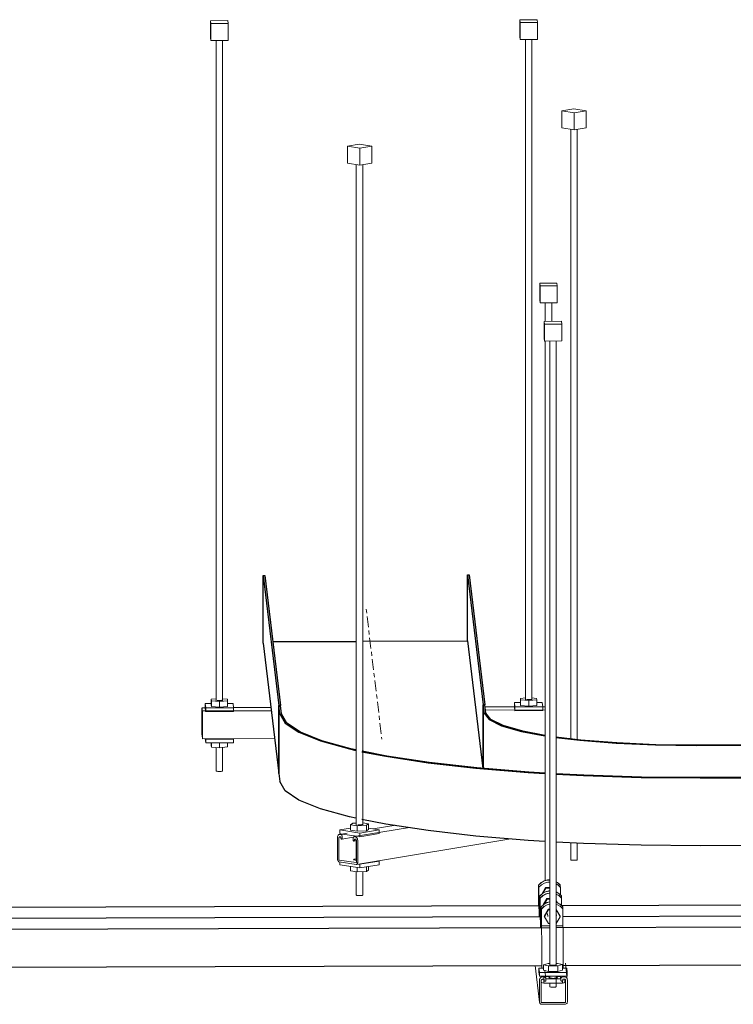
# Model space of a CAD drawing. Header units: inches. Extents: x -279 to 531, y -298 to 125.
# Tile 6 of 9: x 274 to 316, y 68 to 125. Entities that reach past the tile are written whole.
import ezdxf

# ---------------------------------------------------------------- set-up
doc = ezdxf.new("R2010")
doc.units = ezdxf.units.IN
doc.header["$MEASUREMENT"] = 0
doc.linetypes.add('Center', pattern=[1.25, 0.25, -0.1875, 0.625, -0.1875])
for name, color, linetype, lineweight in [('A-GENM', 13, 'Continuous', 9), ('E-CABL-TRAY', 211, 'Continuous', 30), ('E-CABL-TRAY-CNTR', 211, 'Center', 18), ('E-POWR-CNDT', 130, 'Continuous', 30), ('S-BEAM', 12, 'Continuous', 9), ('S-COLS', 52, 'Continuous', 9), ('S-FSTN', 2, 'Continuous', 9)]:
    doc.layers.add(name, color=color, linetype=linetype, lineweight=lineweight)

# ---------------------------------------------------------------- blocks, each defined once
blk = doc.blocks.new('Channel Horizontal Bend - Standard-1170927-3D - Project Overview')
at = {"layer": 'E-CABL-TRAY'}
for p, q in [((289.068, 81.421), (289.068, 85.371)), ((289.068, 85.371), (289.168, 85.371)), ((289.125, 84.896), (289.068, 85.371)), ((289.225, 84.896), (289.168, 85.371)), ((300.965, 81.713), (300.965, 85.407)), ((300.965, 85.407), (301.065, 85.407)), ((301.023, 84.932), (300.965, 85.407)), ((301.123, 84.932), (301.065, 85.407)), ((316.35, 83.077), (313.351, 83.067)), ((313.352, 83.052), (316.352, 83.061)), ((316.35, 83.077), (316.352, 83.061)), ((316.352, 83.061), (316.352, 81.19)), ((289.068, 81.421), (289.125, 80.946)), ((316.578, 81.192), (313.578, 81.182)), ((313.58, 81.167), (316.58, 81.176)), ((316.578, 81.192), (316.58, 81.176)), ((316.58, 81.176), (316.58, 77.226)), ((316.58, 77.226), (313.58, 77.217))]:
    blk.add_line(p, q, dxfattribs=at)
for points in [[(289.125, 84.896, 0), (289.435, 84.355, 0), (290.227, 83.827, 0), (291.484, 83.323, 0), (293.183, 82.852, 0), (293.546, 82.768, 0)], [(293.552, 82.794, 0), (293.266, 82.861, 0), (291.575, 83.33, 0), (290.322, 83.832, 0), (289.533, 84.358, 0), (289.225, 84.896, 0)], [(301.023, 84.932, 0), (301.301, 84.558, 0), (302.032, 84.201, 0), (303.19, 83.873, 0), (304.556, 83.614, 0)], [(304.55, 83.638, 0), (303.273, 83.882, 0), (302.124, 84.207, 0), (301.398, 84.562, 0), (301.123, 84.932, 0)], [(305.185, 83.521, 0), (306.592, 83.354, 0), (308.705, 83.183, 0), (310.988, 83.081, 0), (313.352, 83.052, 0)], [(313.351, 83.067, 0), (311.005, 83.097, 0), (308.742, 83.198, 0), (306.646, 83.368, 0), (305.188, 83.542, 0)], [(293.905, 82.69, 0), (295.287, 82.424, 0), (297.754, 82.047, 0), (300.534, 81.731, 0), (303.571, 81.48, 0), (304.553, 81.416, 0)], [(304.554, 81.433, 0), (303.61, 81.494, 0), (300.587, 81.744, 0), (297.818, 82.06, 0), (295.361, 82.434, 0), (293.908, 82.716, 0)], [(313.578, 81.182, 0), (310.173, 81.211, 0), (306.828, 81.315, 0), (305.194, 81.396, 0)], [(305.194, 81.379, 0), (306.801, 81.3, 0), (310.161, 81.195, 0), (313.58, 81.167, 0)], [(293.547, 78.819, 0), (293.183, 78.902, 0), (291.484, 79.373, 0), (290.227, 79.878, 0), (289.435, 80.406, 0), (289.125, 80.946, 0)], [(304.554, 77.467, 0), (303.571, 77.53, 0), (300.534, 77.781, 0), (297.754, 78.098, 0), (295.287, 78.474, 0), (293.906, 78.74, 0)], [(313.58, 77.217, 0), (310.161, 77.245, 0), (306.801, 77.351, 0), (305.194, 77.43, 0)]]:
    blk.add_polyline3d(points, dxfattribs=at)
blk = doc.blocks.new('Vertical Rod - Rod-V27-3D - Project Overview')
at = {"layer": 'S-COLS'}
for p, q in [((285.419, 124.073), (285.419, 85.625)), ((285.794, 85.624), (285.794, 124.075)), ((285.419, 82.936), (285.419, 81.572)), ((285.794, 81.572), (285.794, 82.935)), ((285.419, 81.572), (285.419, 81.572))]:
    blk.add_line(p, q, dxfattribs=at)
blk.add_polyline3d([(285.794, 81.573, 0), (285.789, 81.565, 0), (285.771, 81.558, 0), (285.742, 81.552, 0), (285.703, 81.547, 0), (285.659, 81.544, 0), (285.61, 81.543, 0), (285.562, 81.544, 0), (285.516, 81.546, 0), (285.477, 81.551, 0), (285.446, 81.557, 0), (285.426, 81.564, 0), (285.419, 81.572, 0)], dxfattribs=at)
blk = doc.blocks.new('Vertical Rod - Rod-V28-3D - Project Overview')
at = {"layer": 'S-COLS'}
for p, q in [((303.416, 124.128), (303.416, 85.68)), ((303.791, 85.679), (303.791, 124.129))]:
    blk.add_line(p, q, dxfattribs=at)
blk = doc.blocks.new('P1060 Series Square Washer - P1064 - Rod Dia 1_2_-V29-3D - Project Overview')
at = {"layer": 'S-FSTN'}
for p, q in [((303.129, 85.55), (302.777, 85.549)), ((302.777, 85.549), (302.777, 85.333)), ((302.808, 85.291), (302.777, 85.549)), ((304.402, 85.553), (304.081, 85.552)), ((304.402, 85.553), (304.433, 85.296)), ((302.777, 85.333), (302.782, 85.294)), ((302.782, 85.291), (302.808, 85.075)), ((302.808, 85.291), (304.433, 85.296)), ((302.808, 85.075), (302.808, 85.291)), ((304.433, 85.08), (302.808, 85.075)), ((304.433, 85.296), (304.433, 85.08))]:
    blk.add_line(p, q, dxfattribs=at)
blk = doc.blocks.new('P1060 Series Square Washer - P1064 - Rod Dia 1_2_-V30-3D - Project Overview')
at = {"layer": 'S-FSTN'}
for p, q in [((285.133, 85.495), (284.781, 85.494)), ((284.781, 85.494), (284.781, 85.278)), ((284.812, 85.236), (284.781, 85.494)), ((286.405, 85.499), (286.084, 85.498)), ((286.405, 85.499), (286.436, 85.241)), ((284.781, 85.278), (284.785, 85.24)), ((284.786, 85.236), (284.807, 85.059)), ((284.809, 85.042), (284.812, 85.021)), ((284.812, 85.236), (286.436, 85.241)), ((284.812, 85.021), (284.812, 85.236)), ((286.436, 85.025), (284.812, 85.021)), ((286.436, 85.241), (286.436, 85.025))]:
    blk.add_line(p, q, dxfattribs=at)
blk = doc.blocks.new('Hex_Nut - P1064 - Rod Dia 1_2_-V31-3D - Project Overview')
at = {"layer": 'S-FSTN'}
for p, q in [((303.416, 85.819), (303.129, 85.791)), ((303.129, 85.791), (303.14, 85.705)), ((303.129, 85.464), (303.129, 85.791)), ((303.14, 85.378), (303.129, 85.464)), ((303.14, 85.705), (303.616, 85.662)), ((303.14, 85.378), (303.14, 85.705)), ((303.616, 85.335), (303.14, 85.378)), ((303.513, 85.723), (303.475, 85.728)), ((303.558, 85.72), (303.515, 85.723)), ((303.607, 85.719), (303.56, 85.72)), ((303.655, 85.721), (303.609, 85.719)), ((303.616, 85.662), (304.081, 85.708)), ((303.616, 85.335), (303.616, 85.662)), ((304.081, 85.381), (303.616, 85.335)), ((303.7, 85.724), (303.657, 85.721)), ((303.739, 85.728), (303.702, 85.724)), ((303.768, 85.734), (303.74, 85.729)), ((304.071, 85.794), (303.791, 85.819)), ((304.081, 85.708), (304.071, 85.794)), ((304.081, 85.381), (304.081, 85.708))]:
    blk.add_line(p, q, dxfattribs=at)
blk.add_polyline3d([(303.793, 85.75, 0), (303.787, 85.742, 0), (303.769, 85.735, 0)], dxfattribs=at)
blk = doc.blocks.new('P1060 Series Square Washer - P1064 - Rod Dia 1_2_-V32-3D - Project Overview')
at = {"layer": 'S-FSTN'}
for p, q in [((284.783, 83.437), (284.812, 83.201)), ((284.812, 83.417), (284.808, 83.445)), ((284.812, 83.417), (286.436, 83.422)), ((284.812, 83.201), (284.812, 83.417)), ((286.436, 83.206), (284.812, 83.201)), ((286.433, 83.451), (286.436, 83.422)), ((286.436, 83.422), (286.436, 83.206))]:
    blk.add_line(p, q, dxfattribs=at)
blk = doc.blocks.new('Hex_Nut - P1064 - Rod Dia 1_2_-V33-3D - Project Overview')
at = {"layer": 'S-FSTN'}
for p, q in [((285.419, 85.764), (285.133, 85.736)), ((285.133, 85.736), (285.143, 85.65)), ((285.133, 85.409), (285.133, 85.736)), ((285.143, 85.323), (285.133, 85.409)), ((285.143, 85.65), (285.619, 85.607)), ((285.143, 85.323), (285.143, 85.65)), ((285.516, 85.669), (285.478, 85.673)), ((285.561, 85.666), (285.518, 85.669)), ((285.61, 85.665), (285.563, 85.666)), ((285.659, 85.666), (285.612, 85.665)), ((285.619, 85.607), (286.084, 85.653)), ((285.619, 85.28), (285.619, 85.607)), ((285.704, 85.669), (285.66, 85.666)), ((285.742, 85.674), (285.705, 85.669)), ((285.771, 85.68), (285.744, 85.674)), ((285.789, 85.687), (285.773, 85.68)), ((285.796, 85.695), (285.79, 85.687)), ((286.074, 85.739), (285.794, 85.764)), ((286.084, 85.653), (286.074, 85.739)), ((286.084, 85.326), (286.084, 85.653)), ((285.619, 85.28), (285.143, 85.323)), ((286.084, 85.326), (285.619, 85.28))]:
    blk.add_line(p, q, dxfattribs=at)
blk = doc.blocks.new('Hex_Nut - P1064 - Rod Dia 1_2_-V34-3D - Project Overview')
at = {"layer": 'S-FSTN'}
for p, q in [((285.133, 83.047), (285.133, 83.202)), ((285.143, 82.961), (285.143, 83.202)), ((285.619, 82.918), (285.619, 83.204)), ((286.084, 82.964), (286.084, 83.205)), ((285.143, 82.961), (285.133, 83.047)), ((285.619, 82.918), (285.143, 82.961)), ((286.084, 82.964), (285.619, 82.918))]:
    blk.add_line(p, q, dxfattribs=at)
blk = doc.blocks.new('GTP - Generic Pt-V11-3D - Project Overview')
at = {"layer": 'A-GENM'}
for p, q in [((36.281, 120.763), (35.281, 120.76)), ((35.281, 120.76), (35.301, 120.602)), ((35.281, 119.773), (35.281, 120.76)), ((35.301, 120.602), (36.3, 120.605)), ((35.301, 119.614), (35.301, 120.602)), ((36.3, 120.605), (36.281, 120.763)), ((36.3, 120.605), (36.3, 119.617)), ((35.301, 119.614), (35.281, 119.773)), ((36.3, 119.617), (35.301, 119.614))]:
    blk.add_line(p, q, dxfattribs=at)
blk = doc.blocks.new('Channel - Beam Loading T-Series - P1000T-V35-3D - Project Overview')
at = {"layer": 'S-BEAM'}
for p, q in [((284.593, 85.081), (284.593, 83.807)), ((284.595, 83.791), (284.595, 85.028)), ((284.792, 85.249), (284.596, 85.248)), ((284.597, 85.246), (284.596, 85.247)), ((284.598, 85.239), (284.597, 85.246)), ((284.597, 85.106), (284.598, 85.099)), ((284.598, 85.063), (284.598, 85.019)), ((284.599, 84.958), (284.623, 84.958)), ((284.6, 85.003), (284.6, 85.083)), ((284.617, 84.947), (284.617, 84.865)), ((284.617, 84.865), (284.617, 84.852)), ((288.625, 85.072), (284.619, 85.06)), ((284.62, 85.058), (284.619, 85.059)), ((284.619, 84.848), (284.619, 84.892)), ((284.62, 85.051), (284.62, 85.058)), ((284.62, 84.918), (284.62, 84.911)), ((284.622, 84.804), (284.622, 83.567)), ((284.624, 83.55), (284.624, 84.824)), ((288.604, 85.261), (286.435, 85.254)), ((302.789, 85.304), (301.079, 85.298)), ((304.571, 85.12), (301.101, 85.11)), ((304.571, 85.309), (304.432, 85.309)), ((284.622, 83.541), (284.596, 83.755)), ((284.596, 83.651), (284.622, 83.437)), ((284.622, 83.567), (284.622, 83.559)), ((284.622, 83.435), (288.823, 83.448))]:
    blk.add_line(p, q, dxfattribs=at)
for points in [[(284.595, 85.235, 0), (284.594, 85.211, 0), (284.594, 85.175, 0), (284.593, 85.131, 0), (284.593, 85.081, 0)], [(284.595, 85.028, 0), (284.595, 85.051, 0), (284.595, 85.072, 0), (284.596, 85.089, 0), (284.596, 85.101, 0), (284.596, 85.106, 0), (284.597, 85.106, 0)], [(284.6, 85.083, 0), (284.6, 85.119, 0), (284.6, 85.153, 0), (284.599, 85.185, 0), (284.599, 85.211, 0), (284.598, 85.229, 0), (284.598, 85.239, 0)], [(284.598, 85.099, 0), (284.598, 85.097, 0), (284.598, 85.093, 0), (284.598, 85.087, 0), (284.598, 85.079, 0), (284.598, 85.071, 0), (284.598, 85.063, 0)], [(284.598, 85.019, 0), (284.598, 85.007, 0), (284.598, 85.003, 0)], [(284.599, 84.958, 0), (284.6, 84.959, 0), (284.6, 84.964, 0), (284.6, 84.97, 0), (284.6, 84.98, 0), (284.6, 84.991, 0), (284.6, 85.003, 0)], [(284.618, 85.051, 0), (284.618, 85.034, 0), (284.617, 85.01, 0), (284.617, 84.98, 0), (284.617, 84.947, 0)], [(284.618, 84.804, 0), (284.618, 84.805, 0), (284.619, 84.809, 0), (284.619, 84.815, 0), (284.619, 84.825, 0), (284.619, 84.836, 0), (284.619, 84.848, 0)], [(284.619, 84.892, 0), (284.619, 84.9, 0), (284.619, 84.906, 0), (284.619, 84.912, 0), (284.619, 84.916, 0), (284.619, 84.918, 0), (284.62, 84.918, 0)], [(284.624, 84.824, 0), (284.624, 84.876, 0), (284.624, 84.926, 0), (284.623, 84.972, 0), (284.622, 85.009, 0), (284.621, 85.037, 0), (284.62, 85.051, 0)], [(284.62, 84.911, 0), (284.621, 84.904, 0), (284.621, 84.891, 0), (284.622, 84.874, 0), (284.622, 84.852, 0), (284.622, 84.828, 0), (284.622, 84.804, 0)], [(284.593, 83.807, 0), (284.593, 83.772, 0), (284.593, 83.737, 0), (284.594, 83.706, 0), (284.594, 83.68, 0), (284.595, 83.661, 0)], [(284.596, 83.758, 0), (284.595, 83.762, 0), (284.595, 83.768, 0), (284.595, 83.775, 0), (284.595, 83.783, 0), (284.595, 83.791, 0)], [(284.622, 83.435, 0), (284.622, 83.436, 0), (284.623, 83.444, 0), (284.623, 83.461, 0), (284.624, 83.486, 0), (284.624, 83.516, 0), (284.624, 83.55, 0)], [(284.622, 83.547, 0), (284.622, 83.543, 0), (284.622, 83.541, 0), (284.622, 83.541, 0)]]:
    blk.add_polyline3d(points, dxfattribs=at)
blk = doc.blocks.new('P1100 - Pipe and Rigid Steel Conduit Clamp - P1117 - 2_-V36-3D - Project Overview')
at = {"layer": 'A-GENM'}
for p, q in [((304.186, 74.927), (304.185, 74.934)), ((304.186, 73.904), (304.186, 74.927)), ((304.2, 74.808), (304.201, 74.801)), ((304.201, 74.801), (304.201, 73.828)), ((304.376, 74.41), (304.595, 74.786)), ((304.6, 74.75), (304.425, 74.451)), ((304.595, 74.786), (304.841, 74.787)), ((304.6, 74.75), (304.595, 74.786)), ((304.841, 74.751), (304.6, 74.75)), ((305.434, 74.938), (305.435, 74.931)), ((305.435, 74.931), (305.435, 74.825)), ((305.451, 74.805), (305.45, 74.812)), ((305.451, 74.359), (305.451, 74.805)), ((304.201, 73.904), (304.186, 73.904)), ((304.2, 73.785), (304.2, 73.828)), ((304.2, 73.785), (304.205, 73.616)), ((304.201, 73.828), (304.262, 73.828))]:
    blk.add_line(p, q, dxfattribs=at)
for points in [[(304.185, 74.934, 0), (304.332, 75.075, 0), (304.51, 75.174, 0), (304.707, 75.226, 0), (304.841, 75.232, 0)], [(304.841, 75.225, 0), (304.708, 75.219, 0), (304.511, 75.167, 0), (304.333, 75.068, 0), (304.186, 74.927, 0)], [(304.2, 74.808, 0), (304.347, 74.949, 0), (304.525, 75.048, 0), (304.723, 75.1, 0), (304.841, 75.107, 0)], [(304.841, 75.099, 0), (304.724, 75.093, 0), (304.526, 75.041, 0), (304.348, 74.942, 0), (304.201, 74.801, 0)], [(305.218, 75.123, 0), (305.288, 75.078, 0), (305.434, 74.938, 0)], [(305.435, 74.931, 0), (305.288, 75.071, 0), (305.218, 75.116, 0)], [(305.218, 75.006, 0), (305.303, 74.952, 0), (305.45, 74.812, 0)], [(305.451, 74.805, 0), (305.304, 74.945, 0), (305.218, 74.999, 0)], [(304.185, 73.961, 0), (304.179, 73.868, 0), (304.175, 73.708, 0)], [(304.178, 73.728, 0), (304.18, 73.82, 0), (304.186, 73.904, 0)], [(304.214, 73.076, 0), (304.214, 73.139, 0), (304.21, 73.414, 0), (304.206, 73.648, 0), (304.201, 73.828, 0)]]:
    blk.add_polyline3d(points, dxfattribs=at)
blk = doc.blocks.new('P1100 - Pipe and Rigid Steel Conduit Clamp - P1117 - 2_-V37-3D - Project Overview')
at = {"layer": 'A-GENM'}
for p, q in [((304.262, 74.293), (304.261, 74.3)), ((304.262, 73.27), (304.262, 74.293)), ((304.277, 74.175), (304.277, 74.167)), ((304.277, 74.167), (304.277, 73.194)), ((304.453, 73.777), (304.672, 74.152)), ((304.676, 74.116), (304.502, 73.817)), ((304.672, 74.152), (304.841, 74.153)), ((304.676, 74.116), (304.672, 74.152)), ((304.841, 74.117), (304.676, 74.116)), ((305.215, 74.014), (305.283, 73.897)), ((305.26, 73.909), (305.215, 73.985)), ((305.511, 74.304), (305.512, 74.297)), ((305.512, 74.297), (305.512, 74.191)), ((305.527, 74.171), (305.526, 74.178)), ((305.527, 73.726), (305.527, 74.171)), ((304.277, 73.27), (304.262, 73.27)), ((304.277, 73.194), (304.339, 73.194)), ((304.277, 73.151), (304.277, 73.194)), ((304.277, 73.151), (304.282, 72.983))]:
    blk.add_line(p, q, dxfattribs=at)
for points in [[(304.261, 74.3, 0), (304.408, 74.441, 0), (304.586, 74.541, 0), (304.784, 74.592, 0), (304.841, 74.598, 0)], [(304.841, 74.59, 0), (304.785, 74.585, 0), (304.587, 74.533, 0), (304.409, 74.434, 0), (304.262, 74.293, 0)], [(304.277, 74.175, 0), (304.424, 74.315, 0), (304.602, 74.415, 0), (304.799, 74.466, 0), (304.841, 74.471, 0)], [(305.217, 74.529, 0), (305.364, 74.444, 0), (305.511, 74.304, 0)], [(305.512, 74.297, 0), (305.365, 74.437, 0), (305.217, 74.523, 0)], [(304.841, 74.463, 0), (304.8, 74.459, 0), (304.602, 74.407, 0), (304.424, 74.308, 0), (304.277, 74.167, 0)], [(305.216, 74.41, 0), (305.379, 74.318, 0), (305.526, 74.178, 0)], [(305.527, 74.171, 0), (305.38, 74.311, 0), (305.216, 74.404, 0)], [(304.261, 73.327, 0), (304.256, 73.235, 0), (304.252, 73.075, 0)], [(304.254, 73.095, 0), (304.257, 73.186, 0), (304.262, 73.27, 0)], [(304.291, 72.442, 0), (304.29, 72.506, 0), (304.287, 72.781, 0), (304.283, 73.015, 0), (304.277, 73.194, 0)]]:
    blk.add_polyline3d(points, dxfattribs=at)
blk = doc.blocks.new('P1100 - Pipe and Rigid Steel Conduit Clamp - P1117 - 2_-V38-3D - Project Overview')
at = {"layer": 'A-GENM'}
for p, q in [((304.339, 73.66), (304.338, 73.667)), ((304.339, 72.636), (304.339, 73.66)), ((304.353, 73.541), (304.354, 73.534)), ((304.354, 73.534), (304.354, 72.56)), ((304.518, 73.124), (304.749, 73.519)), ((304.753, 73.483), (304.523, 73.088)), ((304.749, 73.519), (304.841, 73.519)), ((304.753, 73.483), (304.749, 73.519)), ((304.841, 73.483), (304.753, 73.483)), ((305.215, 73.511), (305.44, 73.127)), ((305.445, 73.09), (305.215, 73.482)), ((305.588, 73.671), (305.589, 73.664)), ((305.589, 73.664), (305.589, 73.558)), ((305.604, 73.538), (305.603, 73.545)), ((305.604, 72.564), (305.604, 73.538)), ((304.518, 73.124), (304.523, 73.088)), ((304.523, 73.088), (304.753, 72.694)), ((304.71, 73.271), (304.731, 73.095)), ((305.215, 72.697), (305.445, 73.09)), ((305.227, 73.155), (305.216, 73.251)), ((305.445, 73.09), (305.44, 73.127)), ((304.354, 72.636), (304.339, 72.636)), ((304.353, 72.517), (304.353, 72.56)), ((304.353, 72.517), (304.358, 72.349)), ((304.354, 72.56), (304.841, 72.562)), ((304.753, 72.694), (304.841, 72.694)), ((305.215, 72.563), (305.604, 72.564)), ((304.37, 70.107), (304.37, 71.266)), ((305.62, 71.27), (305.62, 70.105))]:
    blk.add_line(p, q, dxfattribs=at)
for points in [[(304.338, 73.667, 0), (304.485, 73.807, 0), (304.663, 73.907, 0), (304.841, 73.956, 0)], [(304.828, 73.946, 0), (304.664, 73.9, 0), (304.486, 73.8, 0), (304.339, 73.66, 0)], [(305.217, 73.925, 0), (305.263, 73.909, 0), (305.441, 73.81, 0), (305.588, 73.671, 0)], [(305.589, 73.664, 0), (305.442, 73.803, 0), (305.264, 73.902, 0), (305.217, 73.918, 0)], [(304.353, 73.541, 0), (304.5, 73.682, 0), (304.678, 73.781, 0), (304.84, 73.827, 0)], [(304.84, 73.82, 0), (304.679, 73.774, 0), (304.501, 73.674, 0), (304.354, 73.534, 0)], [(305.217, 73.804, 0), (305.278, 73.783, 0), (305.456, 73.684, 0), (305.603, 73.545, 0)], [(305.604, 73.538, 0), (305.457, 73.677, 0), (305.279, 73.776, 0), (305.217, 73.797, 0)], [(304.338, 72.693, 0), (304.333, 72.601, 0), (304.328, 72.441, 0)], [(304.33, 72.447, 0), (304.334, 72.552, 0), (304.339, 72.636, 0)], [(304.37, 71.266, 0), (304.369, 71.572, 0), (304.367, 71.872, 0), (304.364, 72.147, 0), (304.359, 72.381, 0), (304.354, 72.56, 0)], [(305.604, 72.564, 0), (305.609, 72.385, 0), (305.613, 72.151, 0), (305.617, 71.876, 0), (305.619, 71.576, 0), (305.62, 71.27, 0)]]:
    blk.add_polyline3d(points, dxfattribs=at)
blk = doc.blocks.new('Vertical Rod - Rod-V16-3D - Project Overview')
at = {"layer": 'S-COLS'}
for p, q in [((184.863, 106.218), (184.863, 69.862)), ((185.238, 69.863), (185.238, 106.219)), ((184.863, 69.265), (184.863, 69.111)), ((184.863, 68.863), (184.863, 68.654)), ((185.238, 68.654), (185.238, 69.266))]:
    blk.add_line(p, q, dxfattribs=at)
for points in [[(185.054, 68.624, 0), (185.005, 68.625, 0), (184.96, 68.628, 0), (184.92, 68.632, 0), (184.89, 68.638, 0), (184.87, 68.645, 0), (184.863, 68.653, 0), (184.863, 68.654, 0)], [(185.238, 68.654, 0), (185.232, 68.646, 0), (185.215, 68.639, 0), (185.185, 68.633, 0), (185.147, 68.628, 0), (185.102, 68.625, 0), (185.054, 68.624, 0)]]:
    blk.add_polyline3d(points, dxfattribs=at)
blk = doc.blocks.new('Vertical Rod - Rod-V17-3D - Project Overview')
at = {"layer": 'S-COLS'}
for p, q in [((184.595, 108.435), (184.595, 107.363)), ((184.97, 107.364), (184.97, 108.436)), ((184.595, 106.217), (184.595, 74.826))]:
    blk.add_line(p, q, dxfattribs=at)
blk = doc.blocks.new('P1060 Series Square Washer - P1064 - Rod Dia 1_2_-V18-3D - Project Overview')
at = {"layer": 'S-FSTN'}
for p, q in [((184.222, 69.736), (184.493, 69.737)), ((184.222, 69.52), (184.222, 69.736)), ((184.222, 69.736), (184.254, 69.479)), ((184.254, 69.263), (184.222, 69.52)), ((185.878, 69.484), (184.254, 69.479)), ((184.254, 69.479), (184.254, 69.263)), ((185.601, 69.74), (185.847, 69.741)), ((185.878, 69.484), (185.847, 69.741)), ((185.878, 69.268), (185.878, 69.484)), ((184.254, 69.263), (185.878, 69.268))]:
    blk.add_line(p, q, dxfattribs=at)
blk = doc.blocks.new('Hex_Nut - P1064 - Rod Dia 1_2_-V19-3D - Project Overview')
at = {"layer": 'S-FSTN'}
for p, q in [((184.77, 70.01), (184.5, 69.935)), ((184.5, 69.935), (184.788, 69.861)), ((184.5, 69.935), (184.5, 69.608)), ((184.863, 70.011), (184.77, 70.01)), ((184.863, 69.936), (184.863, 69.937)), ((185.238, 69.937), (185.232, 69.93)), ((185.313, 70.012), (185.238, 70.012)), ((185.601, 69.938), (185.313, 70.012)), ((185.331, 69.863), (185.601, 69.938)), ((185.601, 69.612), (185.601, 69.938)), ((184.788, 69.534), (184.5, 69.608)), ((184.788, 69.861), (185.331, 69.863)), ((184.788, 69.534), (184.788, 69.861)), ((185.331, 69.536), (184.788, 69.534)), ((185.331, 69.536), (185.331, 69.863)), ((185.601, 69.612), (185.331, 69.536))]:
    blk.add_line(p, q, dxfattribs=at)
blk.add_polyline3d([(185.215, 69.922, 0), (185.185, 69.916, 0), (185.147, 69.911, 0), (185.102, 69.908, 0), (185.054, 69.907, 0), (185.005, 69.908, 0), (184.96, 69.911, 0), (184.92, 69.915, 0), (184.89, 69.921, 0), (184.87, 69.928, 0), (184.863, 69.936, 0)], dxfattribs=at)
blk = doc.blocks.new('Channel Nut - P3010 - 1_2_-V20-3D - Project Overview')
at = {"layer": 'S-BEAM'}
for p, q in [((184.517, 69.085), (184.517, 68.862)), ((184.517, 69.085), (184.517, 68.862)), ((184.517, 68.862), (185.6, 68.865)), ((184.615, 69.247), (184.863, 69.248)), ((185.495, 69.111), (184.632, 69.109)), ((185.237, 69.249), (185.478, 69.25)), ((185.495, 69.111), (185.478, 69.25)), ((185.496, 69.099), (185.495, 69.111)), ((185.6, 68.865), (185.6, 69.01)), ((185.6, 69.01), (185.6, 68.865)), ((185.744, 68.933), (185.744, 69.074))]:
    blk.add_line(p, q, dxfattribs=at)
for points in [[(184.517, 68.862, 0), (184.431, 68.882, 0), (184.377, 68.906, 0), (184.359, 68.924, 0)], [(185.3, 69.18, 0), (185.293, 69.17, 0), (185.269, 69.16, 0), (185.23, 69.152, 0), (185.179, 69.146, 0), (185.12, 69.141, 0), (185.055, 69.14, 0), (184.99, 69.141, 0), (184.93, 69.145, 0), (184.877, 69.151, 0), (184.836, 69.159, 0), (184.81, 69.168, 0), (184.8, 69.179, 0)], [(184.808, 69.189, 0), (184.831, 69.199, 0), (184.862, 69.205, 0)], [(185.238, 69.206, 0), (185.264, 69.2, 0), (185.291, 69.19, 0), (185.3, 69.18, 0)], [(185.744, 68.935, 0), (185.73, 68.91, 0), (185.681, 68.886, 0), (185.6, 68.865, 0)]]:
    blk.add_polyline3d(points, dxfattribs=at)
blk = doc.blocks.new('GTP - Generic Pt-V21-3D - Project Overview')
at = {"layer": 'A-GENM'}
for p, q in [((185.273, 109.583), (184.273, 109.58)), ((184.273, 109.58), (184.292, 109.422)), ((184.273, 108.593), (184.273, 109.58)), ((184.292, 109.422), (185.292, 109.425)), ((184.292, 108.434), (184.292, 109.422)), ((185.292, 109.425), (185.273, 109.583)), ((185.292, 108.437), (185.292, 109.425)), ((184.292, 108.434), (184.273, 108.593)), ((185.292, 108.437), (184.292, 108.434))]:
    blk.add_line(p, q, dxfattribs=at)
blk = doc.blocks.new('Channel - Beam Loading - P1000-V22-3D - Project Overview')
at = {"layer": 'S-BEAM'}
for p, q in [((183.999, 69.89), (184.258, 67.747)), ((185.88, 69.065), (185.764, 70.028)), ((184.632, 69.116), (184.572, 69.617)), ((184.257, 69.037), (184.257, 67.763)), ((184.362, 67.764), (184.362, 69.001)), ((184.497, 69.234), (184.456, 69.234)), ((184.456, 69.093), (184.497, 69.093)), ((184.497, 69.267), (184.528, 69.013)), ((184.528, 69.063), (184.528, 69.019)), ((184.633, 69.019), (184.633, 69.1)), ((185.475, 69.27), (185.506, 69.016)), ((185.506, 69.104), (185.506, 69.022)), ((185.611, 69.022), (185.611, 69.066)), ((185.683, 69.237), (185.64, 69.237)), ((185.642, 69.097), (185.683, 69.097)), ((185.777, 69.005), (185.777, 67.768)), ((185.882, 67.768), (185.882, 69.042)), ((185.746, 67.737), (184.393, 67.733)), ((184.393, 67.629), (185.746, 67.633))]:
    blk.add_line(p, q, dxfattribs=at)
for points in [[(184.456, 69.234, 0), (184.404, 69.227, 0), (184.357, 69.207, 0), (184.315, 69.176, 0), (184.284, 69.135, 0), (184.264, 69.088, 0), (184.257, 69.037, 0)], [(184.362, 69.001, 0), (184.365, 69.024, 0), (184.375, 69.047, 0), (184.39, 69.066, 0), (184.409, 69.081, 0), (184.432, 69.09, 0), (184.456, 69.093, 0)], [(184.633, 69.1, 0), (184.629, 69.134, 0), (184.615, 69.167, 0), (184.593, 69.195, 0), (184.565, 69.216, 0), (184.532, 69.229, 0), (184.497, 69.234, 0)], [(184.497, 69.093, 0), (184.505, 69.092, 0), (184.512, 69.089, 0), (184.519, 69.085, 0), (184.524, 69.078, 0), (184.527, 69.071, 0), (184.528, 69.063, 0)], [(184.528, 69.019, 0), (184.529, 69.006, 0), (184.534, 68.995, 0), (184.541, 68.984, 0), (184.551, 68.976, 0), (184.562, 68.97, 0), (184.574, 68.967, 0), (184.587, 68.967, 0), (184.599, 68.97, 0), (184.611, 68.976, 0), (184.62, 68.985, 0), (184.627, 68.995, 0), (184.632, 69.007, 0), (184.633, 69.019, 0)], [(185.64, 69.237, 0), (185.605, 69.233, 0), (185.573, 69.219, 0), (185.545, 69.198, 0), (185.524, 69.17, 0), (185.51, 69.138, 0), (185.506, 69.104, 0)], [(185.506, 69.022, 0), (185.507, 69.009, 0), (185.512, 68.998, 0), (185.519, 68.987, 0), (185.528, 68.979, 0), (185.54, 68.973, 0), (185.552, 68.97, 0), (185.565, 68.97, 0), (185.577, 68.973, 0), (185.588, 68.979, 0), (185.598, 68.988, 0), (185.605, 68.998, 0), (185.61, 69.01, 0), (185.611, 69.022, 0)], [(185.611, 69.066, 0), (185.612, 69.074, 0), (185.615, 69.081, 0), (185.62, 69.088, 0), (185.627, 69.093, 0), (185.634, 69.096, 0), (185.642, 69.097, 0)], [(185.882, 69.042, 0), (185.875, 69.093, 0), (185.855, 69.14, 0), (185.824, 69.18, 0), (185.783, 69.211, 0), (185.735, 69.231, 0), (185.683, 69.237, 0)], [(185.683, 69.097, 0), (185.707, 69.094, 0), (185.73, 69.085, 0), (185.749, 69.07, 0), (185.764, 69.051, 0), (185.774, 69.029, 0), (185.777, 69.005, 0)], [(184.257, 67.763, 0), (184.262, 67.728, 0), (184.275, 67.696, 0), (184.297, 67.668, 0), (184.325, 67.647, 0), (184.358, 67.633, 0), (184.393, 67.629, 0)], [(184.393, 67.733, 0), (184.385, 67.734, 0), (184.378, 67.737, 0), (184.371, 67.742, 0), (184.366, 67.748, 0), (184.363, 67.756, 0), (184.362, 67.764, 0)], [(185.777, 67.768, 0), (185.776, 67.76, 0), (185.773, 67.753, 0), (185.768, 67.746, 0), (185.761, 67.741, 0), (185.754, 67.738, 0), (185.746, 67.737, 0)], [(185.746, 67.633, 0), (185.781, 67.638, 0), (185.814, 67.651, 0), (185.842, 67.673, 0), (185.863, 67.701, 0), (185.877, 67.733, 0), (185.882, 67.768, 0)]]:
    blk.add_polyline3d(points, dxfattribs=at)
blk = doc.blocks.new('Vertical Rod - Rod-V57-3D - Project Overview')
at = {"layer": 'S-COLS'}
for p, q in [((293.576, 116.846), (293.576, 78.393)), ((293.951, 78.398), (293.951, 116.843)), ((293.576, 77.517), (293.576, 76.356)), ((293.576, 75.704), (293.576, 74.346)), ((293.951, 74.346), (293.951, 75.709))]:
    blk.add_line(p, q, dxfattribs=at)
for points in [[(293.634, 74.325, 0), (293.603, 74.331, 0), (293.584, 74.338, 0), (293.576, 74.345, 0), (293.576, 74.346, 0)], [(293.951, 74.346, 0), (293.946, 74.339, 0), (293.928, 74.332, 0), (293.899, 74.325, 0), (293.861, 74.32, 0), (293.816, 74.317, 0), (293.767, 74.316, 0), (293.719, 74.317, 0), (293.673, 74.32, 0), (293.634, 74.325, 0)]]:
    blk.add_polyline3d(points, dxfattribs=at)
blk = doc.blocks.new('Vertical Rod - Rod-V58-3D - Project Overview')
at = {"layer": 'S-COLS'}
for p, q in [((306.058, 118.901), (306.058, 83.441)), ((306.433, 83.392), (306.433, 118.898)), ((306.058, 77.392), (306.058, 76.401)), ((306.433, 76.401), (306.433, 77.371))]:
    blk.add_line(p, q, dxfattribs=at)
for points in [[(306.116, 76.379, 0), (306.085, 76.385, 0), (306.065, 76.392, 0), (306.058, 76.4, 0), (306.058, 76.401, 0)], [(306.433, 76.401, 0), (306.428, 76.394, 0), (306.41, 76.386, 0), (306.381, 76.38, 0), (306.342, 76.375, 0), (306.298, 76.372, 0), (306.249, 76.371, 0), (306.201, 76.372, 0), (306.155, 76.375, 0), (306.116, 76.379, 0)]]:
    blk.add_polyline3d(points, dxfattribs=at)
blk = doc.blocks.new('P1060 Series Square Washer - P1064 - Rod Dia 1_2_-V59-3D - Project Overview')
at = {"layer": 'S-FSTN'}
for p, q in [((293.243, 78.241), (292.616, 78.138)), ((292.616, 78.138), (292.616, 77.922)), ((293.787, 77.959), (292.616, 78.138)), ((292.616, 77.922), (292.757, 77.9)), ((293.787, 77.959), (294.914, 78.145)), ((293.787, 77.743), (293.787, 77.959)), ((294.914, 77.929), (293.787, 77.743)), ((294.287, 78.24), (294.914, 78.145)), ((294.914, 78.145), (294.914, 77.929)), ((292.759, 77.9), (293.608, 77.771)), ((293.613, 77.77), (293.787, 77.743))]:
    blk.add_line(p, q, dxfattribs=at)
blk = doc.blocks.new('P1060 Series Square Washer - P1064 - Rod Dia 1_2_-V60-3D - Project Overview')
at = {"layer": 'S-FSTN'}
for p, q in [((292.616, 76.276), (292.616, 76.102)), ((293.787, 76.14), (294.914, 76.325)), ((294.828, 76.338), (294.914, 76.325)), ((294.914, 76.325), (294.914, 76.109)), ((292.616, 76.102), (293.787, 75.924)), ((293.787, 76.14), (293.703, 76.153)), ((293.787, 75.924), (293.787, 76.14)), ((294.914, 76.109), (293.787, 75.924))]:
    blk.add_line(p, q, dxfattribs=at)
blk = doc.blocks.new('Hex_Nut - P1064 - Rod Dia 1_2_-V61-3D - Project Overview')
at = {"layer": 'S-FSTN'}
for p, q in [((293.368, 78.529), (293.243, 78.444)), ((293.576, 78.538), (293.368, 78.529)), ((294.287, 78.492), (293.951, 78.543)), ((294.162, 78.408), (294.287, 78.492)), ((294.287, 78.165), (294.287, 78.492)), ((293.243, 78.444), (293.635, 78.385)), ((293.243, 78.117), (293.243, 78.444)), ((293.635, 78.058), (293.243, 78.117)), ((293.635, 78.385), (294.162, 78.408)), ((293.635, 78.058), (293.635, 78.385)), ((294.162, 78.081), (293.635, 78.058)), ((293.719, 78.439), (293.674, 78.442)), ((293.767, 78.438), (293.72, 78.439)), ((293.816, 78.44), (293.769, 78.438)), ((293.861, 78.443), (293.817, 78.44)), ((293.899, 78.447), (293.862, 78.443)), ((293.928, 78.454), (293.9, 78.448)), ((293.946, 78.461), (293.929, 78.454)), ((293.953, 78.469), (293.947, 78.461)), ((294.162, 78.081), (294.162, 78.408)), ((294.287, 78.165), (294.162, 78.081))]:
    blk.add_line(p, q, dxfattribs=at)
blk = doc.blocks.new('Hex_Nut - P1064 - Rod Dia 1_2_-V62-3D - Project Overview')
at = {"layer": 'S-FSTN'}
for p, q in [((293.243, 75.755), (293.243, 76.007)), ((293.635, 75.695), (293.243, 75.755)), ((293.635, 75.695), (293.635, 75.947)), ((294.162, 75.719), (293.635, 75.695)), ((294.162, 75.719), (294.162, 75.986)), ((294.287, 75.803), (294.162, 75.719)), ((294.287, 75.803), (294.287, 76.006))]:
    blk.add_line(p, q, dxfattribs=at)
blk = doc.blocks.new('GTP - Generic Pt-V63-3D - Project Overview')
at = {"layer": 'A-GENM'}
for p, q in [((293.752, 118.026), (293.058, 117.912)), ((294.472, 117.916), (293.752, 118.026)), ((293.058, 117.912), (293.779, 117.802)), ((293.058, 116.925), (293.058, 117.912)), ((293.779, 117.802), (294.472, 117.916)), ((293.779, 116.815), (293.779, 117.802)), ((294.472, 117.916), (294.472, 116.929)), ((293.779, 116.815), (293.058, 116.925)), ((294.472, 116.929), (293.779, 116.815))]:
    blk.add_line(p, q, dxfattribs=at)
blk = doc.blocks.new('Channel - Beam Loading T-Series - P1000T-V64-3D - Project Overview')
at = {"layer": 'S-BEAM'}
for p, q in [((293.04, 77.951), (292.597, 77.878)), ((296.68, 78.278), (293.461, 77.748)), ((295.872, 78.418), (294.551, 78.2)), ((292.486, 77.704), (292.486, 76.43)), ((292.562, 76.419), (292.562, 77.656)), ((292.659, 77.874), (292.629, 77.879)), ((292.629, 77.738), (292.659, 77.734)), ((292.681, 77.7), (292.681, 77.656)), ((292.728, 77.598), (293.408, 77.71)), ((292.757, 77.644), (292.757, 77.725)), ((293.386, 77.63), (293.386, 77.548)), ((293.433, 77.49), (293.594, 77.517)), ((293.462, 77.537), (293.462, 77.581)), ((293.514, 77.744), (293.483, 77.748)), ((293.484, 77.608), (293.514, 77.604)), ((293.581, 76.133), (302.573, 77.613)), ((293.581, 77.501), (293.581, 76.264)), ((293.657, 76.252), (293.657, 77.526)), ((293.559, 76.237), (292.584, 76.385)), ((292.584, 76.281), (293.559, 76.132)), ((293.497, 76.445), (293.576, 76.458))]:
    blk.add_line(p, q, dxfattribs=at)
for points in [[(292.629, 77.879, 0), (292.592, 77.878, 0), (292.558, 77.863, 0), (292.528, 77.837, 0), (292.505, 77.799, 0), (292.491, 77.754, 0), (292.486, 77.704, 0)], [(292.562, 77.656, 0), (292.564, 77.68, 0), (292.571, 77.701, 0), (292.582, 77.719, 0), (292.596, 77.731, 0), (292.612, 77.738, 0), (292.629, 77.738, 0)], [(292.757, 77.725, 0), (292.754, 77.76, 0), (292.744, 77.794, 0), (292.729, 77.824, 0), (292.708, 77.849, 0), (292.685, 77.866, 0), (292.659, 77.874, 0)], [(292.659, 77.734, 0), (292.665, 77.732, 0), (292.67, 77.728, 0), (292.675, 77.722, 0), (292.678, 77.715, 0), (292.681, 77.708, 0), (292.681, 77.7, 0)], [(292.681, 77.656, 0), (292.682, 77.643, 0), (292.686, 77.631, 0), (292.691, 77.62, 0), (292.698, 77.61, 0), (292.706, 77.603, 0), (292.715, 77.599, 0), (292.724, 77.598, 0), (292.733, 77.599, 0), (292.741, 77.604, 0), (292.748, 77.611, 0), (292.753, 77.621, 0), (292.756, 77.632, 0), (292.757, 77.644, 0)], [(293.483, 77.748, 0), (293.458, 77.748, 0), (293.434, 77.738, 0), (293.414, 77.72, 0), (293.399, 77.695, 0), (293.389, 77.664, 0), (293.386, 77.63, 0)], [(293.386, 77.548, 0), (293.387, 77.536, 0), (293.39, 77.523, 0), (293.396, 77.512, 0), (293.402, 77.503, 0), (293.411, 77.496, 0), (293.419, 77.492, 0), (293.429, 77.49, 0), (293.437, 77.492, 0), (293.446, 77.496, 0), (293.452, 77.504, 0), (293.458, 77.513, 0), (293.461, 77.524, 0), (293.462, 77.537, 0)], [(293.462, 77.581, 0), (293.463, 77.588, 0), (293.465, 77.596, 0), (293.469, 77.601, 0), (293.473, 77.606, 0), (293.479, 77.608, 0), (293.484, 77.608, 0)], [(293.657, 77.526, 0), (293.652, 77.578, 0), (293.638, 77.627, 0), (293.615, 77.671, 0), (293.585, 77.707, 0), (293.551, 77.731, 0), (293.514, 77.744, 0)], [(293.514, 77.604, 0), (293.531, 77.598, 0), (293.548, 77.586, 0), (293.562, 77.569, 0), (293.572, 77.548, 0), (293.579, 77.525, 0), (293.581, 77.501, 0)], [(292.486, 76.43, 0), (292.49, 76.395, 0), (292.499, 76.361, 0), (292.515, 76.331, 0), (292.535, 76.307, 0), (292.559, 76.289, 0), (292.584, 76.281, 0)], [(292.584, 76.385, 0), (292.579, 76.387, 0), (292.573, 76.391, 0), (292.568, 76.397, 0), (292.565, 76.404, 0), (292.563, 76.411, 0), (292.562, 76.419, 0)], [(293.581, 76.374, 0), (293.564, 76.375, 0), (293.505, 76.382, 0), (293.459, 76.391, 0), (293.43, 76.402, 0), (293.419, 76.413, 0), (293.427, 76.425, 0), (293.454, 76.436, 0), (293.497, 76.445, 0)], [(293.581, 76.264, 0), (293.581, 76.256, 0), (293.578, 76.249, 0), (293.575, 76.243, 0), (293.57, 76.239, 0), (293.565, 76.237, 0), (293.559, 76.237, 0)], [(293.559, 76.132, 0), (293.584, 76.133, 0), (293.608, 76.143, 0), (293.628, 76.161, 0), (293.644, 76.187, 0), (293.654, 76.218, 0), (293.657, 76.252, 0)]]:
    blk.add_polyline3d(points, dxfattribs=at)

msp = doc.modelspace()

# ---------------------------------------------------------------- linework, layer by layer
at = {"layer": 'E-CABL-TRAY'}
for p, q in [((288.152, 88.995), (288.152, 92.945)), ((288.152, 92.945), (288.252, 92.945)), ((288.152, 92.945), (289.068, 85.371)), ((288.252, 92.945), (289.168, 85.371)), ((300.05, 89.13), (300.05, 92.981)), ((300.05, 92.981), (300.15, 92.981)), ((300.05, 92.981), (300.965, 85.407)), ((300.15, 92.981), (301.065, 85.407)), ((288.152, 88.995), (289.068, 81.421)), ((288.717, 89.096), (293.576, 89.11)), ((293.95, 89.112), (300.05, 89.13)), ((300.05, 89.13), (300.946, 81.715)), ((289.168, 85.371), (289.068, 85.371)), ((289.068, 85.371), (289.068, 81.421)), ((301.065, 85.407), (300.965, 85.407)), ((300.965, 85.407), (300.965, 81.713))]:
    msp.add_line(p, q, dxfattribs=at)
at = {"layer": 'E-CABL-TRAY-CNTR'}
msp.add_line((294.151, 90.988), (295.067, 83.414), dxfattribs=at)
at = {"layer": 'E-POWR-CNDT'}
for p, q in [((424.24, 74.078), (305.536, 73.718)), ((304.262, 73.714), (185.558, 73.354)), ((424.317, 73.445), (305.604, 73.084)), ((304.339, 73.081), (185.626, 72.72)), ((424.819, 72.812), (305.215, 72.449)), ((304.841, 72.448), (185.237, 72.085)), ((305.62, 70.254), (424.348, 70.614)), ((185.642, 69.889), (304.37, 70.25))]:
    msp.add_line(p, q, dxfattribs=at)

# ---------------------------------------------------------------- block references
at = {"layer": 'A-GENM'}
for name, p in [('GTP - Generic Pt-V11-3D - Project Overview', (249.818, 4.458)), ('GTP - Generic Pt-V11-3D - Project Overview', (267.814, 4.513)), ('GTP - Generic Pt-V63-3D - Project Overview', (12.482, 2.055)), ('GTP - Generic Pt-V63-3D - Project Overview', (0, 0)), ('GTP - Generic Pt-V21-3D - Project Overview', (119.978, 0.364)), ('GTP - Generic Pt-V21-3D - Project Overview', (120.246, -1.854)), ('P1100 - Pipe and Rigid Steel Conduit Clamp - P1117 - 2_-V36-3D - Project Overview', (0, 0)), ('P1100 - Pipe and Rigid Steel Conduit Clamp - P1117 - 2_-V37-3D - Project Overview', (0, 0)), ('P1100 - Pipe and Rigid Steel Conduit Clamp - P1117 - 2_-V38-3D - Project Overview', (0, 0))]:
    msp.add_blockref(name, p, dxfattribs=at)
at = {"layer": 'E-CABL-TRAY'}
msp.add_blockref('Channel Horizontal Bend - Standard-1170927-3D - Project Overview', (0, 0), dxfattribs=at)
at = {"layer": 'S-BEAM'}
for name, p in [('Channel - Beam Loading T-Series - P1000T-V35-3D - Project Overview', (0, 0)), ('Channel - Beam Loading T-Series - P1000T-V64-3D - Project Overview', (0, 0)), ('Channel - Beam Loading - P1000-V22-3D - Project Overview', (119.978, 0.364)), ('Channel Nut - P3010 - 1_2_-V20-3D - Project Overview', (119.978, 0.364))]:
    msp.add_blockref(name, p, dxfattribs=at)
at = {"layer": 'S-COLS'}
for name, p in [('Vertical Rod - Rod-V27-3D - Project Overview', (0, 0)), ('Vertical Rod - Rod-V28-3D - Project Overview', (0, 0)), ('Vertical Rod - Rod-V58-3D - Project Overview', (0, 0)), ('Vertical Rod - Rod-V57-3D - Project Overview', (0, 0)), ('Vertical Rod - Rod-V17-3D - Project Overview', (119.978, 0.364)), ('Vertical Rod - Rod-V16-3D - Project Overview', (119.978, 0.364))]:
    msp.add_blockref(name, p, dxfattribs=at)
at = {"layer": 'S-FSTN'}
for name, p in [('P1060 Series Square Washer - P1064 - Rod Dia 1_2_-V30-3D - Project Overview', (0, 0)), ('Hex_Nut - P1064 - Rod Dia 1_2_-V33-3D - Project Overview', (0, 0)), ('P1060 Series Square Washer - P1064 - Rod Dia 1_2_-V29-3D - Project Overview', (0, 0)), ('Hex_Nut - P1064 - Rod Dia 1_2_-V31-3D - Project Overview', (0, 0)), ('P1060 Series Square Washer - P1064 - Rod Dia 1_2_-V32-3D - Project Overview', (0, 0)), ('Hex_Nut - P1064 - Rod Dia 1_2_-V34-3D - Project Overview', (0, 0)), ('Hex_Nut - P1064 - Rod Dia 1_2_-V61-3D - Project Overview', (0, 0)), ('P1060 Series Square Washer - P1064 - Rod Dia 1_2_-V59-3D - Project Overview', (0, 0)), ('P1060 Series Square Washer - P1064 - Rod Dia 1_2_-V60-3D - Project Overview', (0, 0)), ('Hex_Nut - P1064 - Rod Dia 1_2_-V62-3D - Project Overview', (0, 0)), ('P1060 Series Square Washer - P1064 - Rod Dia 1_2_-V18-3D - Project Overview', (119.978, 0.364)), ('Hex_Nut - P1064 - Rod Dia 1_2_-V19-3D - Project Overview', (119.978, 0.364))]:
    msp.add_blockref(name, p, dxfattribs=at)

doc.saveas('drawing.dxf')
